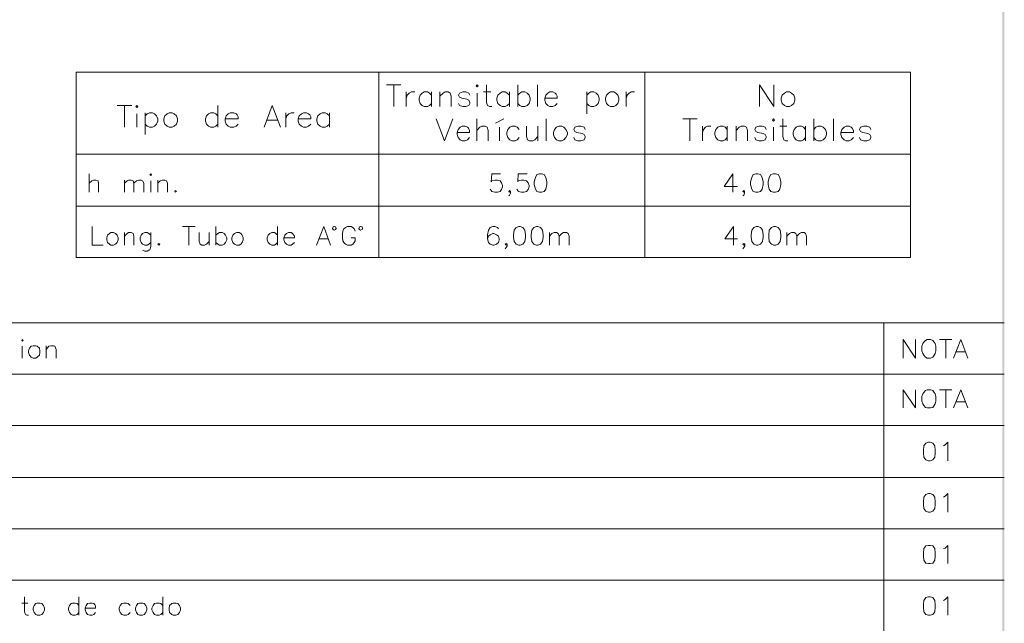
# Model space of a CAD drawing. Header units: millimetres. Extents: x 7 to 203, y 3 to 294.
# Tile 11 of 15: x 123 to 203, y 52 to 101. Entities that reach past the tile are written whole.
import ezdxf

# ---------------------------------------------------------------- set-up
doc = ezdxf.new("R2010")
doc.units = ezdxf.units.MM
doc.layers.add('DGE_CONTORNOS', color=7, linetype='Continuous', lineweight=0)
doc.layers.add('DGE_RELLENO', color=7, linetype='Continuous', lineweight=0)

msp = doc.modelspace()

# ---------------------------------------------------------------- hatches: boundary and pattern name
at = {"layer": 'DGE_RELLENO', "true_color": 0x000000}
for points in [[(203.2847, 293.9063), (203.1153, 293.737), (203.2847, 3.2456)], [(203.1153, 293.737), (203.2847, 3.2456), (203.1153, 3.415)]]:
    msp.add_hatch(color=7, dxfattribs=at).paths.add_polyline_path(points, flags=0)

# ---------------------------------------------------------------- linework, layer by layer
at = {"layer": 'DGE_CONTORNOS', "lineweight": 5}
for points in [[(127.5503, 97.141), (195.6223, 97.141), (195.6223, 82.028), (127.5503, 82.028), (127.5503, 97.141)], [(152.2307, 97.141), (152.2307, 82.028)], [(173.9477, 97.141), (173.9477, 82.028)], [(127.5503, 90.4524), (195.6223, 90.4524)], [(127.5503, 86.219), (195.6223, 86.219)], [(6.5617, 76.694), (203.2847, 76.694)], [(193.4633, 76.694), (193.4633, 34.6993)], [(6.5617, 72.503), (203.2847, 72.503)], [(6.5617, 68.312), (203.2847, 68.312)], [(6.5617, 64.0787), (203.2847, 64.0787)], [(6.5617, 59.8877), (203.2847, 59.8877)], [(6.5617, 55.6967), (203.2847, 55.6967)]]:
    msp.add_lwpolyline(points, dxfattribs=at)
at = {"layer": 'DGE_CONTORNOS', "lineweight": 13}
for points in [[(152.8657, 96.125), (154.051, 96.125)], [(153.4583, 96.125), (153.4583, 94.347)], [(160.1893, 96.0403), (160.274, 96.125), (160.3587, 96.0403), (160.274, 95.9557), (160.1893, 96.0403)], [(161.036, 96.125), (161.036, 94.6857), (161.1207, 94.4317), (161.29, 94.347), (161.4593, 94.347)], [(163.576, 96.125), (163.576, 94.347)], [(165.1847, 96.125), (165.1847, 94.347)], [(183.3033, 94.347), (183.3033, 96.125), (184.4887, 94.347), (184.4887, 96.125)], [(154.4743, 95.5324), (154.4743, 94.347)], [(154.4743, 95.0243), (154.559, 95.2784), (154.7283, 95.4477), (154.8977, 95.5324), (155.194, 95.5324)], [(156.5487, 95.2784), (156.3793, 95.4477), (156.21, 95.5324), (155.956, 95.5324), (155.7867, 95.4477), (155.6173, 95.2784), (155.5327, 95.0243), (155.5327, 94.855), (155.6173, 94.601), (155.7867, 94.4317), (155.956, 94.347), (156.21, 94.347), (156.3793, 94.4317), (156.5487, 94.601)], [(156.5487, 95.5324), (156.5487, 94.347)], [(157.226, 95.5324), (157.226, 94.347)], [(157.226, 95.1937), (157.48, 95.4477), (157.6493, 95.5324), (157.9033, 95.5324), (158.0727, 95.4477), (158.1573, 95.1937), (158.1573, 94.347)], [(159.6813, 95.2784), (159.5967, 95.4477), (159.3427, 95.5324), (159.0887, 95.5324), (158.8347, 95.4477), (158.75, 95.2784), (158.8347, 95.109), (159.004, 95.0243), (159.4273, 94.9397), (159.5967, 94.855), (159.6813, 94.6857), (159.6813, 94.601), (159.5967, 94.4317), (159.3427, 94.347), (159.0887, 94.347), (158.8347, 94.4317), (158.75, 94.601)], [(160.274, 95.4477), (160.274, 94.347)], [(160.782, 95.5324), (161.3747, 95.5324)], [(162.8987, 95.2784), (162.7293, 95.4477), (162.56, 95.5324), (162.306, 95.5324), (162.1367, 95.4477), (161.9673, 95.2784), (161.8827, 95.0243), (161.8827, 94.855), (161.9673, 94.601), (162.1367, 94.4317), (162.306, 94.347), (162.56, 94.347), (162.7293, 94.4317), (162.8987, 94.601)], [(162.8987, 95.5324), (162.8987, 94.347)], [(163.576, 95.2784), (163.7453, 95.4477), (163.9147, 95.5324), (164.1687, 95.5324), (164.338, 95.4477), (164.5073, 95.2784), (164.592, 95.0243), (164.592, 94.855), (164.5073, 94.601), (164.338, 94.4317), (164.1687, 94.347), (163.9147, 94.347), (163.7453, 94.4317), (163.576, 94.601)], [(165.7773, 95.0243), (166.7933, 95.0243), (166.7933, 95.1937), (166.7087, 95.363), (166.624, 95.4477), (166.4547, 95.5324), (166.2007, 95.5324), (166.0313, 95.4477), (165.862, 95.2784), (165.7773, 95.0243), (165.7773, 94.855), (165.862, 94.601), (166.0313, 94.4317), (166.2007, 94.347), (166.4547, 94.347), (166.624, 94.4317), (166.7933, 94.601)], [(169.2063, 95.5324), (169.2063, 93.7544)], [(169.2063, 95.2784), (169.3757, 95.4477), (169.545, 95.5324), (169.799, 95.5324), (169.9683, 95.4477), (170.1377, 95.2784), (170.2223, 95.0243), (170.2223, 94.855), (170.1377, 94.601), (169.9683, 94.4317), (169.799, 94.347), (169.545, 94.347), (169.3757, 94.4317), (169.2063, 94.601)], [(171.1537, 95.5324), (170.9843, 95.4477), (170.815, 95.2784), (170.7303, 95.0243), (170.7303, 94.855), (170.815, 94.601), (170.9843, 94.4317), (171.1537, 94.347), (171.4077, 94.347), (171.577, 94.4317), (171.7463, 94.601), (171.831, 94.855), (171.831, 95.0243), (171.7463, 95.2784), (171.577, 95.4477), (171.4077, 95.5324), (171.1537, 95.5324)], [(172.4237, 95.5324), (172.4237, 94.347)], [(172.4237, 95.0243), (172.5083, 95.2784), (172.6777, 95.4477), (172.847, 95.5324), (173.101, 95.5324)], [(185.5047, 95.5324), (185.3353, 95.4477), (185.166, 95.2784), (185.0813, 95.0243), (185.0813, 94.855), (185.166, 94.601), (185.3353, 94.4317), (185.5047, 94.347), (185.7587, 94.347), (185.928, 94.4317), (186.0973, 94.601), (186.182, 94.855), (186.182, 95.0243), (186.0973, 95.2784), (185.928, 95.4477), (185.7587, 95.5324), (185.5047, 95.5324)], [(130.8947, 94.4317), (132.08, 94.4317)], [(131.4873, 94.4317), (131.4873, 92.6537)], [(132.4187, 94.347), (132.5033, 94.4317), (132.588, 94.347), (132.5033, 94.2624), (132.4187, 94.347)], [(139.1073, 94.4317), (139.1073, 92.6537)], [(142.875, 92.6537), (143.5523, 94.4317), (144.2297, 92.6537)], [(132.5033, 93.7544), (132.5033, 92.6537)], [(133.1807, 93.839), (133.1807, 92.061)], [(133.1807, 93.585), (133.35, 93.7544), (133.5193, 93.839), (133.7733, 93.839), (133.9427, 93.7544), (134.112, 93.585), (134.1967, 93.331), (134.1967, 93.1617), (134.112, 92.9077), (133.9427, 92.7384), (133.7733, 92.6537), (133.5193, 92.6537), (133.35, 92.7384), (133.1807, 92.9077)], [(135.128, 93.839), (134.9587, 93.7544), (134.7893, 93.585), (134.7047, 93.331), (134.7047, 93.1617), (134.7893, 92.9077), (134.9587, 92.7384), (135.128, 92.6537), (135.382, 92.6537), (135.5513, 92.7384), (135.7207, 92.9077), (135.8053, 93.1617), (135.8053, 93.331), (135.7207, 93.585), (135.5513, 93.7544), (135.382, 93.839), (135.128, 93.839)], [(139.1073, 93.585), (138.938, 93.7544), (138.7687, 93.839), (138.5147, 93.839), (138.3453, 93.7544), (138.176, 93.585), (138.0913, 93.331), (138.0913, 93.1617), (138.176, 92.9077), (138.3453, 92.7384), (138.5147, 92.6537), (138.7687, 92.6537), (138.938, 92.7384), (139.1073, 92.9077)], [(139.7, 93.331), (140.7583, 93.331), (140.7583, 93.5004), (140.6737, 93.6697), (140.589, 93.7544), (140.4197, 93.839), (140.1233, 93.839), (139.954, 93.7544), (139.7847, 93.585), (139.7, 93.331), (139.7, 93.1617), (139.7847, 92.9077), (139.954, 92.7384), (140.1233, 92.6537), (140.4197, 92.6537), (140.589, 92.7384), (140.7583, 92.9077)], [(143.129, 93.2464), (143.9757, 93.2464)], [(144.653, 93.839), (144.653, 92.6537)], [(144.653, 93.331), (144.7377, 93.585), (144.907, 93.7544), (145.0763, 93.839), (145.3303, 93.839)], [(145.669, 93.331), (146.685, 93.331), (146.685, 93.5004), (146.6003, 93.6697), (146.5157, 93.7544), (146.3463, 93.839), (146.0923, 93.839), (145.923, 93.7544), (145.7537, 93.585), (145.669, 93.331), (145.669, 93.1617), (145.7537, 92.9077), (145.923, 92.7384), (146.0923, 92.6537), (146.3463, 92.6537), (146.5157, 92.7384), (146.685, 92.9077)], [(148.209, 93.585), (148.0397, 93.7544), (147.8703, 93.839), (147.6163, 93.839), (147.447, 93.7544), (147.2777, 93.585), (147.193, 93.331), (147.193, 93.1617), (147.2777, 92.9077), (147.447, 92.7384), (147.6163, 92.6537), (147.8703, 92.6537), (148.0397, 92.7384), (148.209, 92.9077)], [(148.209, 93.839), (148.209, 92.6537)], [(156.9297, 93.331), (157.607, 91.553), (158.2843, 93.331)], [(160.2317, 93.331), (160.2317, 91.553)], [(161.7557, 92.9923), (162.433, 93.331)], [(165.9043, 93.331), (165.9043, 91.553)], [(177.038, 93.331), (178.2233, 93.331)], [(177.6307, 93.331), (177.6307, 91.553)], [(184.3617, 93.2464), (184.4463, 93.331), (184.531, 93.2464), (184.4463, 93.1617), (184.3617, 93.2464)], [(185.2083, 93.331), (185.2083, 91.8917), (185.293, 91.6377), (185.4623, 91.553), (185.6317, 91.553)], [(187.7483, 93.331), (187.7483, 91.553)], [(189.357, 93.331), (189.357, 91.553)], [(158.623, 92.2304), (159.639, 92.2304), (159.639, 92.3997), (159.5543, 92.569), (159.4697, 92.6537), (159.3003, 92.7384), (159.0463, 92.7384), (158.877, 92.6537), (158.7077, 92.4844), (158.623, 92.2304), (158.623, 92.061), (158.7077, 91.807), (158.877, 91.6377), (159.0463, 91.553), (159.3003, 91.553), (159.4697, 91.6377), (159.639, 91.807)], [(160.2317, 92.3997), (160.4857, 92.6537), (160.655, 92.7384), (160.909, 92.7384), (161.0783, 92.6537), (161.163, 92.3997), (161.163, 91.553)], [(162.0943, 92.6537), (162.0943, 91.553)], [(163.703, 92.4844), (163.5337, 92.6537), (163.3643, 92.7384), (163.1103, 92.7384), (162.941, 92.6537), (162.7717, 92.4844), (162.687, 92.2304), (162.687, 92.061), (162.7717, 91.807), (162.941, 91.6377), (163.1103, 91.553), (163.3643, 91.553), (163.5337, 91.6377), (163.703, 91.807)], [(164.2957, 92.7384), (164.2957, 91.8917), (164.3803, 91.6377), (164.5497, 91.553), (164.8037, 91.553), (164.973, 91.6377), (165.227, 91.8917)], [(165.227, 92.7384), (165.227, 91.553)], [(166.9203, 92.7384), (166.751, 92.6537), (166.5817, 92.4844), (166.497, 92.2304), (166.497, 92.061), (166.5817, 91.807), (166.751, 91.6377), (166.9203, 91.553), (167.1743, 91.553), (167.3437, 91.6377), (167.513, 91.807), (167.64, 92.061), (167.64, 92.2304), (167.513, 92.4844), (167.3437, 92.6537), (167.1743, 92.7384), (166.9203, 92.7384)], [(169.0793, 92.4844), (168.9947, 92.6537), (168.7407, 92.7384), (168.4867, 92.7384), (168.2327, 92.6537), (168.148, 92.4844), (168.2327, 92.315), (168.402, 92.2304), (168.8253, 92.1457), (168.9947, 92.061), (169.0793, 91.8917), (169.0793, 91.807), (168.9947, 91.6377), (168.7407, 91.553), (168.4867, 91.553), (168.2327, 91.6377), (168.148, 91.807)], [(178.6467, 92.7384), (178.6467, 91.553)], [(178.6467, 92.2304), (178.7313, 92.4844), (178.9007, 92.6537), (179.07, 92.7384), (179.324, 92.7384)], [(180.6787, 92.4844), (180.5093, 92.6537), (180.34, 92.7384), (180.086, 92.7384), (179.9167, 92.6537), (179.7473, 92.4844), (179.6627, 92.2304), (179.6627, 92.061), (179.7473, 91.807), (179.9167, 91.6377), (180.086, 91.553), (180.34, 91.553), (180.5093, 91.6377), (180.6787, 91.807)], [(180.6787, 92.7384), (180.6787, 91.553)], [(181.3983, 92.7384), (181.3983, 91.553)], [(181.3983, 92.3997), (181.6523, 92.6537), (181.8217, 92.7384), (182.0757, 92.7384), (182.245, 92.6537), (182.3297, 92.3997), (182.3297, 91.553)], [(183.8537, 92.4844), (183.769, 92.6537), (183.515, 92.7384), (183.261, 92.7384), (183.007, 92.6537), (182.9223, 92.4844), (183.007, 92.315), (183.1763, 92.2304), (183.5997, 92.1457), (183.769, 92.061), (183.8537, 91.8917), (183.8537, 91.807), (183.769, 91.6377), (183.515, 91.553), (183.261, 91.553), (183.007, 91.6377), (182.9223, 91.807)], [(184.4463, 92.6537), (184.4463, 91.553)], [(184.9543, 92.7384), (185.547, 92.7384)], [(187.071, 92.4844), (186.9017, 92.6537), (186.7323, 92.7384), (186.4783, 92.7384), (186.309, 92.6537), (186.1397, 92.4844), (186.055, 92.2304), (186.055, 92.061), (186.1397, 91.807), (186.309, 91.6377), (186.4783, 91.553), (186.7323, 91.553), (186.9017, 91.6377), (187.071, 91.807)], [(187.071, 92.7384), (187.071, 91.553)], [(187.7483, 92.4844), (187.9177, 92.6537), (188.087, 92.7384), (188.341, 92.7384), (188.5103, 92.6537), (188.6797, 92.4844), (188.7643, 92.2304), (188.7643, 92.061), (188.6797, 91.807), (188.5103, 91.6377), (188.341, 91.553), (188.087, 91.553), (187.9177, 91.6377), (187.7483, 91.807)], [(189.9497, 92.2304), (190.9657, 92.2304), (190.9657, 92.3997), (190.881, 92.569), (190.7963, 92.6537), (190.627, 92.7384), (190.373, 92.7384), (190.2037, 92.6537), (190.0343, 92.4844), (189.9497, 92.2304), (189.9497, 92.061), (190.0343, 91.807), (190.2037, 91.6377), (190.373, 91.553), (190.627, 91.553), (190.7963, 91.6377), (190.9657, 91.807)], [(192.405, 92.4844), (192.3203, 92.6537), (192.0663, 92.7384), (191.8123, 92.7384), (191.5583, 92.6537), (191.4737, 92.4844), (191.5583, 92.315), (191.7277, 92.2304), (192.151, 92.1457), (192.3203, 92.061), (192.405, 91.8917), (192.405, 91.807), (192.3203, 91.6377), (192.0663, 91.553), (191.8123, 91.553), (191.5583, 91.6377), (191.4737, 91.807)], [(128.6087, 88.8437), (128.6087, 87.362)], [(133.5617, 88.8014), (133.6463, 88.8437), (133.6887, 88.8014), (133.6463, 88.7167), (133.5617, 88.8014)], [(162.179, 88.8437), (161.4593, 88.8437), (161.417, 88.2087), (161.4593, 88.2934), (161.7133, 88.3357), (161.925, 88.3357), (162.1367, 88.2934), (162.2637, 88.124), (162.3483, 87.9124), (162.3483, 87.7854), (162.2637, 87.5737), (162.1367, 87.4044), (161.925, 87.362), (161.7133, 87.362), (161.4593, 87.4044), (161.417, 87.489), (161.3323, 87.616)], [(164.338, 88.8437), (163.6183, 88.8437), (163.576, 88.2087), (163.6183, 88.2934), (163.8723, 88.3357), (164.084, 88.3357), (164.2957, 88.2934), (164.4227, 88.124), (164.5073, 87.9124), (164.5073, 87.7854), (164.4227, 87.5737), (164.2957, 87.4044), (164.084, 87.362), (163.8723, 87.362), (163.6183, 87.4044), (163.576, 87.489), (163.4913, 87.616)], [(165.354, 88.8437), (165.1423, 88.8014), (165.0153, 88.5474), (164.9307, 88.2087), (164.9307, 87.997), (165.0153, 87.616), (165.1423, 87.4044), (165.354, 87.362), (165.5233, 87.362), (165.735, 87.4044), (165.862, 87.616), (165.9467, 87.997), (165.9467, 88.2087), (165.862, 88.5474), (165.735, 88.8014), (165.5233, 88.8437), (165.354, 88.8437)], [(181.1443, 88.8437), (180.4247, 87.8277), (181.5253, 87.8277)], [(181.1443, 88.8437), (181.1443, 87.362)], [(183.007, 88.8437), (182.7953, 88.8014), (182.6683, 88.5474), (182.5837, 88.2087), (182.5837, 87.997), (182.6683, 87.616), (182.7953, 87.4044), (183.007, 87.362), (183.1763, 87.362), (183.388, 87.4044), (183.515, 87.616), (183.5997, 87.997), (183.5997, 88.2087), (183.515, 88.5474), (183.388, 88.8014), (183.1763, 88.8437), (183.007, 88.8437)], [(184.4463, 88.8437), (184.2347, 88.8014), (184.1077, 88.5474), (184.023, 88.2087), (184.023, 87.997), (184.1077, 87.616), (184.2347, 87.4044), (184.4463, 87.362), (184.6157, 87.362), (184.8273, 87.4044), (184.9543, 87.616), (185.039, 87.997), (185.039, 88.2087), (184.9543, 88.5474), (184.8273, 88.8014), (184.6157, 88.8437), (184.4463, 88.8437)], [(128.6087, 88.0817), (128.8203, 88.2934), (128.9473, 88.3357), (129.159, 88.3357), (129.3283, 88.2934), (129.3707, 88.0817), (129.3707, 87.362)], [(131.4873, 88.3357), (131.4873, 87.362)], [(131.4873, 88.0817), (131.699, 88.2934), (131.826, 88.3357), (132.0377, 88.3357), (132.207, 88.2934), (132.2493, 88.0817), (132.2493, 87.362)], [(132.2493, 88.0817), (132.461, 88.2934), (132.6303, 88.3357), (132.842, 88.3357), (132.969, 88.2934), (133.0537, 88.0817), (133.0537, 87.362)], [(133.6463, 88.2934), (133.6463, 87.362)], [(134.1967, 88.3357), (134.1967, 87.362)], [(134.1967, 88.0817), (134.4083, 88.2934), (134.5777, 88.3357), (134.7893, 88.3357), (134.9163, 88.2934), (135.001, 88.0817), (135.001, 87.362)], [(135.636, 87.489), (135.7207, 87.4044), (135.636, 87.362), (135.5937, 87.4044), (135.636, 87.489)], [(162.9833, 87.4044), (162.8987, 87.489), (162.8563, 87.4044), (162.8987, 87.362), (162.9833, 87.4044), (162.9833, 87.2774), (162.8987, 87.108), (162.8563, 87.0657)], [(182.0757, 87.4044), (182.0333, 87.489), (181.9487, 87.4044), (182.0333, 87.362), (182.0757, 87.4044), (182.0757, 87.2774), (182.0333, 87.108), (181.9487, 87.0657)], [(128.8627, 84.568), (128.8627, 83.044), (129.7517, 83.044)], [(136.2287, 84.568), (137.2447, 84.568)], [(136.7367, 84.568), (136.7367, 83.044)], [(138.938, 84.568), (138.938, 83.044)], [(143.9757, 84.568), (143.9757, 83.044)], [(147.1507, 83.044), (147.7433, 84.568), (148.2937, 83.044)], [(148.7593, 84.3987), (148.717, 84.5257), (148.59, 84.568), (148.5053, 84.5257), (148.463, 84.3987), (148.5053, 84.314), (148.59, 84.2717), (148.717, 84.314), (148.7593, 84.3987)], [(150.3257, 84.187), (150.241, 84.3564), (150.114, 84.4834), (149.987, 84.568), (149.6907, 84.568), (149.5213, 84.4834), (149.3943, 84.3564), (149.3097, 84.187), (149.2673, 83.9754), (149.2673, 83.6367), (149.3097, 83.3827), (149.3943, 83.2557), (149.5213, 83.1287), (149.6907, 83.044), (149.987, 83.044), (150.114, 83.1287), (150.241, 83.2557), (150.3257, 83.3827), (150.3257, 83.6367), (149.987, 83.6367)], [(150.9183, 84.3987), (150.876, 84.5257), (150.749, 84.568), (150.6643, 84.5257), (150.622, 84.3987), (150.6643, 84.314), (150.749, 84.2717), (150.876, 84.314), (150.9183, 84.3987)], [(162.0097, 84.3564), (161.925, 84.4834), (161.7133, 84.568), (161.544, 84.568), (161.3323, 84.4834), (161.2053, 84.2717), (161.1207, 83.8907), (161.1207, 83.552), (161.2053, 83.2557), (161.3323, 83.1287), (161.544, 83.044), (161.6287, 83.044), (161.8403, 83.1287), (162.0097, 83.2557), (162.052, 83.4674), (162.052, 83.552), (162.0097, 83.7637), (161.8403, 83.8907), (161.6287, 83.9754), (161.544, 83.9754), (161.3323, 83.8907), (161.2053, 83.7637), (161.1207, 83.552)], [(163.6607, 84.568), (163.449, 84.4834), (163.2797, 84.2717), (163.2373, 83.8907), (163.2373, 83.679), (163.2797, 83.3404), (163.449, 83.1287), (163.6607, 83.044), (163.7877, 83.044), (163.9993, 83.1287), (164.1687, 83.3404), (164.211, 83.679), (164.211, 83.8907), (164.1687, 84.2717), (163.9993, 84.4834), (163.7877, 84.568), (163.6607, 84.568)], [(165.1, 84.568), (164.8883, 84.4834), (164.719, 84.2717), (164.6767, 83.8907), (164.6767, 83.679), (164.719, 83.3404), (164.8883, 83.1287), (165.1, 83.044), (165.227, 83.044), (165.4387, 83.1287), (165.608, 83.3404), (165.6503, 83.679), (165.6503, 83.8907), (165.608, 84.2717), (165.4387, 84.4834), (165.227, 84.568), (165.1, 84.568)], [(181.1867, 84.568), (180.467, 83.552), (181.5253, 83.552)], [(181.1867, 84.568), (181.1867, 83.044)], [(183.0493, 84.568), (182.8377, 84.4834), (182.6683, 84.2717), (182.626, 83.8907), (182.626, 83.679), (182.6683, 83.3404), (182.8377, 83.1287), (183.0493, 83.044), (183.1763, 83.044), (183.388, 83.1287), (183.5573, 83.3404), (183.5997, 83.679), (183.5997, 83.8907), (183.5573, 84.2717), (183.388, 84.4834), (183.1763, 84.568), (183.0493, 84.568)], [(184.4887, 84.568), (184.277, 84.4834), (184.1077, 84.2717), (184.0653, 83.8907), (184.0653, 83.679), (184.1077, 83.3404), (184.277, 83.1287), (184.4887, 83.044), (184.6157, 83.044), (184.8273, 83.1287), (184.9967, 83.3404), (185.039, 83.679), (185.039, 83.8907), (184.9967, 84.2717), (184.8273, 84.4834), (184.6157, 84.568), (184.4887, 84.568)], [(130.3867, 84.06), (130.2597, 83.9754), (130.0903, 83.8484), (130.048, 83.6367), (130.048, 83.4674), (130.0903, 83.2557), (130.2597, 83.1287), (130.3867, 83.044), (130.5983, 83.044), (130.7677, 83.1287), (130.8947, 83.2557), (130.9793, 83.4674), (130.9793, 83.6367), (130.8947, 83.8484), (130.7677, 83.9754), (130.5983, 84.06), (130.3867, 84.06)], [(131.4873, 84.06), (131.4873, 83.044)], [(131.4873, 83.7637), (131.699, 83.9754), (131.826, 84.06), (132.0377, 84.06), (132.207, 83.9754), (132.2493, 83.7637), (132.2493, 83.044)], [(133.6463, 83.8484), (133.477, 83.9754), (133.35, 84.06), (133.1383, 84.06), (132.969, 83.9754), (132.842, 83.8484), (132.7573, 83.6367), (132.7573, 83.4674), (132.842, 83.2557), (132.969, 83.1287), (133.1383, 83.044), (133.35, 83.044), (133.477, 83.1287), (133.6463, 83.2557)], [(133.6463, 84.06), (133.6463, 82.917), (133.5617, 82.663), (133.477, 82.6207), (133.35, 82.536), (133.1383, 82.536), (132.969, 82.6207)], [(137.5833, 84.06), (137.5833, 83.3404), (137.668, 83.1287), (137.795, 83.044), (138.0067, 83.044), (138.176, 83.1287), (138.3877, 83.3404)], [(138.3877, 84.06), (138.3877, 83.044)], [(138.938, 83.8484), (139.1073, 83.9754), (139.2343, 84.06), (139.446, 84.06), (139.6153, 83.9754), (139.7423, 83.8484), (139.827, 83.6367), (139.827, 83.4674), (139.7423, 83.2557), (139.6153, 83.1287), (139.446, 83.044), (139.2343, 83.044), (139.1073, 83.1287), (138.938, 83.2557)], [(140.6313, 84.06), (140.462, 83.9754), (140.335, 83.8484), (140.2503, 83.6367), (140.2503, 83.4674), (140.335, 83.2557), (140.462, 83.1287), (140.6313, 83.044), (140.843, 83.044), (140.97, 83.1287), (141.097, 83.2557), (141.1817, 83.4674), (141.1817, 83.6367), (141.097, 83.8484), (140.97, 83.9754), (140.843, 84.06), (140.6313, 84.06)], [(143.9757, 83.8484), (143.8487, 83.9754), (143.7217, 84.06), (143.51, 84.06), (143.3407, 83.9754), (143.2137, 83.8484), (143.129, 83.6367), (143.129, 83.4674), (143.2137, 83.2557), (143.3407, 83.1287), (143.51, 83.044), (143.7217, 83.044), (143.8487, 83.1287), (143.9757, 83.2557)], [(144.4837, 83.6367), (145.3727, 83.6367), (145.3727, 83.7637), (145.288, 83.8907), (145.2033, 83.9754), (145.0763, 84.06), (144.8647, 84.06), (144.6953, 83.9754), (144.5683, 83.8484), (144.4837, 83.6367), (144.4837, 83.4674), (144.5683, 83.2557), (144.6953, 83.1287), (144.8647, 83.044), (145.0763, 83.044), (145.2033, 83.1287), (145.3727, 83.2557)], [(166.1583, 84.06), (166.1583, 83.044)], [(166.1583, 83.7637), (166.37, 83.9754), (166.5393, 84.06), (166.751, 84.06), (166.878, 83.9754), (166.9627, 83.7637), (166.9627, 83.044)], [(166.9627, 83.7637), (167.1743, 83.9754), (167.3013, 84.06), (167.5553, 84.06), (167.6823, 83.9754), (167.767, 83.7637), (167.767, 83.044)], [(185.547, 84.06), (185.547, 83.044)], [(185.547, 83.7637), (185.7587, 83.9754), (185.928, 84.06), (186.1397, 84.06), (186.2667, 83.9754), (186.3513, 83.7637), (186.3513, 83.044)], [(186.3513, 83.7637), (186.563, 83.9754), (186.7323, 84.06), (186.944, 84.06), (187.071, 83.9754), (187.1557, 83.7637), (187.1557, 83.044)], [(134.2813, 83.171), (134.366, 83.1287), (134.2813, 83.044), (134.1967, 83.1287), (134.2813, 83.171)], [(147.3623, 83.552), (148.082, 83.552)], [(162.7293, 83.1287), (162.6447, 83.171), (162.56, 83.1287), (162.6447, 83.044), (162.7293, 83.1287), (162.7293, 82.9594), (162.6447, 82.8324), (162.56, 82.7477)], [(182.118, 83.1287), (182.0333, 83.171), (181.9487, 83.1287), (182.0333, 83.044), (182.118, 83.1287), (182.118, 82.9594), (182.0333, 82.8324), (181.9487, 82.7477)], [(123.1053, 75.2547), (123.1477, 75.3394), (123.2323, 75.2547), (123.1477, 75.2124), (123.1053, 75.2547)], [(123.1477, 74.789), (123.1477, 73.8154)], [(124.0367, 74.8314), (123.8673, 74.789), (123.7403, 74.6197), (123.6557, 74.408), (123.6557, 74.281), (123.7403, 74.0694), (123.8673, 73.9), (124.0367, 73.8154), (124.2483, 73.8154), (124.3753, 73.9), (124.5447, 74.0694), (124.587, 74.281), (124.587, 74.408), (124.5447, 74.6197), (124.3753, 74.789), (124.2483, 74.8314), (124.0367, 74.8314)], [(125.095, 74.8314), (125.095, 73.8154)], [(125.095, 74.535), (125.3067, 74.789), (125.476, 74.8314), (125.6877, 74.8314), (125.8147, 74.789), (125.8993, 74.535), (125.8993, 73.8154)], [(195.0297, 73.8154), (195.0297, 75.3394), (196.0457, 73.8154), (196.0457, 75.3394)], [(196.977, 75.3394), (196.85, 75.2547), (196.723, 75.1277), (196.6383, 75.0007), (196.5537, 74.789), (196.5537, 74.408), (196.6383, 74.1964), (196.723, 74.0694), (196.85, 73.9), (196.977, 73.8154), (197.2733, 73.8154), (197.4427, 73.9), (197.5697, 74.0694), (197.6543, 74.1964), (197.6967, 74.408), (197.6967, 74.789), (197.6543, 75.0007), (197.5697, 75.1277), (197.4427, 75.2547), (197.2733, 75.3394), (196.977, 75.3394)], [(197.993, 75.3394), (199.009, 75.3394)], [(198.501, 75.3394), (198.501, 73.8154)], [(199.136, 73.8154), (199.7287, 75.3394), (200.3213, 73.8154)], [(199.3477, 74.3234), (200.0673, 74.3234)], [(195.0297, 69.7514), (195.0297, 71.233), (196.0457, 69.7514), (196.0457, 71.233)], [(196.977, 71.233), (196.85, 71.1907), (196.723, 71.0214), (196.6383, 70.8944), (196.5537, 70.6827), (196.5537, 70.3017), (196.6383, 70.09), (196.723, 69.963), (196.85, 69.7937), (196.977, 69.7514), (197.2733, 69.7514), (197.4427, 69.7937), (197.5697, 69.963), (197.6543, 70.09), (197.6967, 70.3017), (197.6967, 70.6827), (197.6543, 70.8944), (197.5697, 71.0214), (197.4427, 71.1907), (197.2733, 71.233), (196.977, 71.233)], [(197.993, 71.233), (199.009, 71.233)], [(198.501, 71.233), (198.501, 69.7514)], [(199.136, 69.7514), (199.7287, 71.233), (200.3213, 69.7514)], [(199.3477, 70.2594), (200.0673, 70.2594)], [(197.104, 66.9574), (196.8923, 66.8727), (196.723, 66.661), (196.6807, 66.28), (196.6807, 66.0684), (196.723, 65.7297), (196.8923, 65.518), (197.104, 65.4334), (197.231, 65.4334), (197.4427, 65.518), (197.612, 65.7297), (197.6543, 66.0684), (197.6543, 66.28), (197.612, 66.661), (197.4427, 66.8727), (197.231, 66.9574), (197.104, 66.9574)], [(198.3317, 66.661), (198.4587, 66.7457), (198.6703, 66.9574), (198.6703, 65.4334)], [(197.104, 62.7664), (196.8923, 62.6817), (196.723, 62.47), (196.6807, 62.089), (196.6807, 61.8774), (196.723, 61.5387), (196.8923, 61.327), (197.104, 61.2424), (197.231, 61.2424), (197.4427, 61.327), (197.612, 61.5387), (197.6543, 61.8774), (197.6543, 62.089), (197.612, 62.47), (197.4427, 62.6817), (197.231, 62.7664), (197.104, 62.7664)], [(198.3317, 62.47), (198.4587, 62.5547), (198.6703, 62.7664), (198.6703, 61.2424)], [(197.104, 58.533), (196.8923, 58.4907), (196.723, 58.279), (196.6807, 57.898), (196.6807, 57.6864), (196.723, 57.3477), (196.8923, 57.0937), (197.104, 57.0514), (197.231, 57.0514), (197.4427, 57.0937), (197.612, 57.3477), (197.6543, 57.6864), (197.6543, 57.898), (197.612, 58.279), (197.4427, 58.4907), (197.231, 58.533), (197.104, 58.533)], [(198.3317, 58.279), (198.4587, 58.3214), (198.6703, 58.533), (198.6703, 57.0514)], [(123.1053, 53.834), (123.6133, 53.834)], [(123.317, 54.342), (123.317, 53.1144), (123.4017, 52.9027), (123.5287, 52.8604), (123.6557, 52.8604)], [(124.3753, 53.834), (124.2483, 53.7917), (124.1213, 53.6224), (124.0367, 53.4107), (124.0367, 53.2837), (124.1213, 53.072), (124.2483, 52.9027), (124.3753, 52.8604), (124.587, 52.8604), (124.7563, 52.9027), (124.8833, 53.072), (124.968, 53.2837), (124.968, 53.4107), (124.8833, 53.6224), (124.7563, 53.7917), (124.587, 53.834), (124.3753, 53.834)], [(127.762, 53.6224), (127.635, 53.7917), (127.4657, 53.834), (127.254, 53.834), (127.127, 53.7917), (127, 53.6224), (126.9153, 53.4107), (126.9153, 53.2837), (127, 53.072), (127.127, 52.9027), (127.254, 52.8604), (127.4657, 52.8604), (127.635, 52.9027), (127.762, 53.072)], [(127.762, 54.342), (127.762, 52.8604)], [(128.27, 53.4107), (129.1167, 53.4107), (129.1167, 53.58), (129.0743, 53.707), (128.9897, 53.7917), (128.8627, 53.834), (128.651, 53.834), (128.4817, 53.7917), (128.3547, 53.6224), (128.27, 53.4107), (128.27, 53.2837), (128.3547, 53.072), (128.4817, 52.9027), (128.651, 52.8604), (128.8627, 52.8604), (128.9897, 52.9027), (129.1167, 53.072)], [(131.953, 53.6224), (131.7837, 53.7917), (131.6567, 53.834), (131.445, 53.834), (131.2757, 53.7917), (131.1487, 53.6224), (131.064, 53.4107), (131.064, 53.2837), (131.1487, 53.072), (131.2757, 52.9027), (131.445, 52.8604), (131.6567, 52.8604), (131.7837, 52.9027), (131.953, 53.072)], [(132.715, 53.834), (132.588, 53.7917), (132.461, 53.6224), (132.3763, 53.4107), (132.3763, 53.2837), (132.461, 53.072), (132.588, 52.9027), (132.715, 52.8604), (132.969, 52.8604), (133.096, 52.9027), (133.223, 53.072), (133.3077, 53.2837), (133.3077, 53.4107), (133.223, 53.6224), (133.096, 53.7917), (132.969, 53.834), (132.715, 53.834)], [(134.62, 53.6224), (134.4507, 53.7917), (134.3237, 53.834), (134.112, 53.834), (133.9427, 53.7917), (133.8157, 53.6224), (133.731, 53.4107), (133.731, 53.2837), (133.8157, 53.072), (133.9427, 52.9027), (134.112, 52.8604), (134.3237, 52.8604), (134.4507, 52.9027), (134.62, 53.072)], [(134.62, 54.342), (134.62, 52.8604)], [(135.4667, 53.834), (135.3397, 53.7917), (135.1703, 53.6224), (135.128, 53.4107), (135.128, 53.2837), (135.1703, 53.072), (135.3397, 52.9027), (135.4667, 52.8604), (135.6783, 52.8604), (135.8477, 52.9027), (135.9747, 53.072), (136.0593, 53.2837), (136.0593, 53.4107), (135.9747, 53.6224), (135.8477, 53.7917), (135.6783, 53.834), (135.4667, 53.834)], [(197.104, 54.342), (196.8923, 54.2997), (196.723, 54.0457), (196.6807, 53.707), (196.6807, 53.4954), (196.723, 53.1144), (196.8923, 52.9027), (197.104, 52.8604), (197.231, 52.8604), (197.4427, 52.9027), (197.612, 53.1144), (197.6543, 53.4954), (197.6543, 53.707), (197.612, 54.0457), (197.4427, 54.2997), (197.231, 54.342), (197.104, 54.342)], [(198.3317, 54.0457), (198.4587, 54.1304), (198.6703, 54.342), (198.6703, 52.8604)]]:
    msp.add_lwpolyline(points, dxfattribs=at)

doc.saveas('drawing.dxf')
